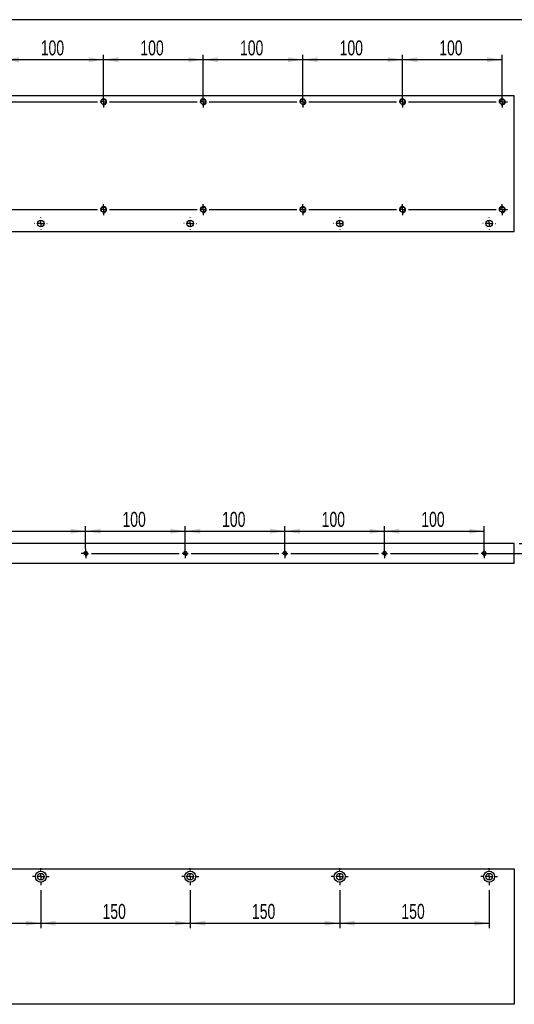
# Model space of a CAD drawing. Extents: x 20 to 448, y -22 to 279.
# Tile 4 of 5: x 176 to 276, y 81 to 279. Entities that reach past the tile are written whole.
import ezdxf

# ---------------------------------------------------------------- set-up
doc = ezdxf.new("R2010")
doc.units = 0
doc.linetypes.add('SLD-實線', pattern=[0])
doc.layers.get('0').update_dxf_attribs({"linetype": 'CONTINUOUS'})
doc.styles.add('SLDTEXTSTYLE0', font='TXT', dxfattribs={"width": 0.7})
doc.dimstyles.new('SLDDIMSTYLE0', dxfattribs={"dimtxt": 3, "dimasz": 3, "dimexe": 0, "dimexo": 0.0625, "dimgap": 0.75, "dimtad": 1, "dimlfac": 5, "dimrnd": 1e-09, "dimzin": 12, "dimdsep": 46, "dimtxsty": 'SLDTEXTSTYLE0', "dimsah": 1, "dimcen": 0.09, "dimadec": 0, "dimazin": 0, "dimtfac": 1, "dimtdec": 3, "dimtofl": 0, "dimtmove": 0, "dimatfit": 3, "dimfxl": 0, "dimtolj": 1, "dimtzin": 12, "dimarcsym": 0})
doc.dimstyles.new('SLDDIMSTYLE2', dxfattribs={"dimtxt": 3, "dimasz": 3, "dimexe": 0, "dimexo": 0.0625, "dimgap": 0.75, "dimtad": 1, "dimlfac": 5, "dimrnd": 1e-09, "dimzin": 12, "dimdsep": 46, "dimtxsty": 'SLDTEXTSTYLE0', "dimsah": 1, "dimcen": 0.09, "dimadec": 0, "dimazin": 0, "dimtfac": 1, "dimtdec": 3, "dimtmove": 0, "dimatfit": 0, "dimfxl": 0, "dimtolj": 1, "dimtzin": 12, "dimarcsym": 0})

# ---------------------------------------------------------------- blocks, each defined once
blk = doc.blocks.new('_D_17')
at = {"color": 7, "linetype": 'SLD-實線', "transparency": 16777216}
for p, q in [((173.26, 263.02), (173.26, 271.48)), ((193.26, 263.02), (193.26, 271.48)), ((193.26, 270.48), (173.26, 270.48))]:
    blk.add_line(p, q, dxfattribs=at)
for points in [[(173.26, 270.48), (176.26, 269.98), (176.26, 270.98)], [(193.26, 270.48), (190.26, 270.98), (190.26, 269.98)]]:
    blk.add_solid(points, dxfattribs=at)
at = {"color": 7, "linetype": 'SLD-實線', "transparency": 16777216, "insert": (180.65, 274.35), "char_height": 3, "attachment_point": 1, "style": 'SLDTEXTSTYLE0'}
blk.add_mtext('100', dxfattribs=at)
blk = doc.blocks.new('_D_18')
at = {"color": 7, "linetype": 'SLD-實線', "transparency": 16777216}
for p, q in [((193.26, 264.12), (193.26, 271.48)), ((213.26, 263.02), (213.26, 271.48)), ((213.26, 270.48), (193.26, 270.48))]:
    blk.add_line(p, q, dxfattribs=at)
for points in [[(193.26, 270.48), (196.26, 269.98), (196.26, 270.98)], [(213.26, 270.48), (210.26, 270.98), (210.26, 269.98)]]:
    blk.add_solid(points, dxfattribs=at)
at = {"color": 7, "linetype": 'SLD-實線', "transparency": 16777216, "insert": (200.65, 274.35), "char_height": 3, "attachment_point": 1, "style": 'SLDTEXTSTYLE0'}
blk.add_mtext('100', dxfattribs=at)
blk = doc.blocks.new('_D_19')
at = {"color": 7, "linetype": 'SLD-實線', "transparency": 16777216}
for p, q in [((213.26, 263.02), (213.26, 271.48)), ((233.26, 263.02), (233.26, 271.48)), ((233.26, 270.48), (213.26, 270.48))]:
    blk.add_line(p, q, dxfattribs=at)
for points in [[(213.26, 270.48), (216.26, 269.98), (216.26, 270.98)], [(233.26, 270.48), (230.26, 270.98), (230.26, 269.98)]]:
    blk.add_solid(points, dxfattribs=at)
at = {"color": 7, "linetype": 'SLD-實線', "transparency": 16777216, "insert": (220.65, 274.35), "char_height": 3, "attachment_point": 1, "style": 'SLDTEXTSTYLE0'}
blk.add_mtext('100', dxfattribs=at)
blk = doc.blocks.new('_D_20')
at = {"color": 7, "linetype": 'SLD-實線', "transparency": 16777216}
for p, q in [((233.26, 263.02), (233.26, 271.48)), ((253.26, 264.12), (253.26, 271.48)), ((253.26, 270.48), (233.26, 270.48))]:
    blk.add_line(p, q, dxfattribs=at)
for points in [[(233.26, 270.48), (236.26, 269.98), (236.26, 270.98)], [(253.26, 270.48), (250.26, 270.98), (250.26, 269.98)]]:
    blk.add_solid(points, dxfattribs=at)
at = {"color": 7, "linetype": 'SLD-實線', "transparency": 16777216, "insert": (240.65, 274.35), "char_height": 3, "attachment_point": 1, "style": 'SLDTEXTSTYLE0'}
blk.add_mtext('100', dxfattribs=at)
blk = doc.blocks.new('_D_21')
at = {"color": 7, "linetype": 'SLD-實線', "transparency": 16777216}
for p, q in [((253.26, 263.02), (253.26, 271.48)), ((273.26, 263.02), (273.26, 271.48)), ((273.26, 270.48), (253.26, 270.48))]:
    blk.add_line(p, q, dxfattribs=at)
for points in [[(253.26, 270.48), (256.26, 269.98), (256.26, 270.98)], [(273.26, 270.48), (270.26, 270.98), (270.26, 269.98)]]:
    blk.add_solid(points, dxfattribs=at)
at = {"color": 7, "linetype": 'SLD-實線', "transparency": 16777216, "insert": (260.65, 274.35), "char_height": 3, "attachment_point": 1, "style": 'SLDTEXTSTYLE0'}
blk.add_mtext('100', dxfattribs=at)
blk = doc.blocks.new('SW_CENTERMARKSYMBOL_14')
at = {"color": 0, "linetype": 'SLD-實線'}
for p, q in [((-1.2, 0), (-1.26, 0)), ((0, 0), (-0.6, 0)), ((0, 1.2), (0, 1.26)), ((0, 0), (0, 0.6)), ((0, 0), (0, -0.6)), ((0, 0), (0.6, 0)), ((1.2, 0), (1.26, 0)), ((0, -1.2), (0, -1.26))]:
    blk.add_line(p, q, dxfattribs=at)
blk = doc.blocks.new('SW_CENTERMARKSYMBOL_15')
at = {"color": 0, "linetype": 'SLD-實線'}
for p, q in [((-1.2, 0), (-1.26, 0)), ((0, 0), (-0.6, 0)), ((0, 1.2), (0, 1.26)), ((0, 0), (0, 0.6)), ((0, 0), (0, -0.6)), ((0, 0), (0.6, 0)), ((1.2, 0), (1.26, 0)), ((0, -1.2), (0, -1.26))]:
    blk.add_line(p, q, dxfattribs=at)
blk = doc.blocks.new('SW_CENTERMARKSYMBOL_16')
at = {"color": 0, "linetype": 'SLD-實線'}
for p, q in [((-1.2, 0), (-1.26, 0)), ((0, 0), (-0.6, 0)), ((0, 1.2), (0, 1.26)), ((0, 0), (0, 0.6)), ((0, 0), (0, -0.6)), ((0, 0), (0.6, 0)), ((1.2, 0), (1.26, 0)), ((0, -1.2), (0, -1.26))]:
    blk.add_line(p, q, dxfattribs=at)
blk = doc.blocks.new('SW_CENTERMARKSYMBOL_17')
at = {"color": 0, "linetype": 'SLD-實線'}
for p, q in [((-1.2, 0), (-1.26, 0)), ((0, 0), (-0.6, 0)), ((0, 1.2), (0, 1.26)), ((0, 0), (0, 0.6)), ((0, 0), (0, -0.6)), ((0, 0), (0.6, 0)), ((1.2, 0), (1.26, 0)), ((0, -1.2), (0, -1.26))]:
    blk.add_line(p, q, dxfattribs=at)
blk = doc.blocks.new('SW_CENTERMARKSYMBOL_21')
at = {"color": 0, "linetype": 'SLD-實線'}
for p, q in [((-20.6, 0), (-21.1, 0)), ((-20, 0), (-20.6, 0)), ((-20, 0.6), (-20, 1.1)), ((-20, 0), (-20, 0.6)), ((-20, 0), (-20, -0.6)), ((-20, 0), (-19.4, 0)), ((-18.8, 0), (-1.2, 0)), ((0, 0), (-0.6, 0)), ((0, 0.6), (0, 1.1)), ((0, 0), (0, 0.6)), ((0, 0), (0, -0.6)), ((0, 0), (0.6, 0)), ((1.2, 0), (18.8, 0)), ((20, 0), (19.4, 0)), ((20, 0.6), (20, 1.1)), ((20, 0), (20, 0.6)), ((20, 0), (20, -0.6)), ((20, 0), (20.6, 0)), ((21.2, 0), (38.8, 0)), ((40, 0), (39.4, 0)), ((40, 0.6), (40, 1.1)), ((40, 0), (40, 0.6)), ((40, 0), (40, -0.6)), ((40, 0), (40.6, 0)), ((41.2, 0), (58.8, 0)), ((60, 0), (59.4, 0)), ((60, 0.6), (60, 1.1)), ((60, 0), (60, 0.6)), ((60, 0), (60, -0.6)), ((60, 0), (60.6, 0)), ((61.2, 0), (78.8, 0)), ((80, 0), (79.4, 0)), ((80, 0.6), (80, 1.1)), ((80, 0), (80, 0.6)), ((80, 0), (80, -0.6)), ((80, 0), (80.6, 0)), ((81.2, 0), (98.8, 0)), ((100, 0), (99.4, 0)), ((100, 0.6), (100, 1.1)), ((100, 0), (100, 0.6)), ((100, 0), (100, -0.6)), ((100, 0), (100.6, 0)), ((101.2, 0), (118.8, 0)), ((120, 0), (119.4, 0)), ((120, 0.6), (120, 1.1)), ((120, 0), (120, 0.6)), ((120, 0), (120, -0.6)), ((120, 0), (120.6, 0)), ((121.2, 0), (138.8, 0)), ((140, 0), (139.4, 0)), ((140, 0.6), (140, 1.1)), ((140, 0), (140, 0.6)), ((140, 0), (140, -0.6)), ((140, 0), (140.6, 0)), ((140.6, 0), (141.1, 0)), ((-20, -0.6), (-20, -1.1)), ((0, -0.6), (0, -1.1)), ((20, -0.6), (20, -1.1)), ((40, -0.6), (40, -1.1)), ((60, -0.6), (60, -1.1)), ((80, -0.6), (80, -1.1)), ((100, -0.6), (100, -1.1)), ((120, -0.6), (120, -1.1)), ((140, -0.6), (140, -1.1))]:
    blk.add_line(p, q, dxfattribs=at)
blk = doc.blocks.new('SW_CENTERMARKSYMBOL_22')
at = {"color": 0, "linetype": 'SLD-實線'}
for p, q in [((-20.6, 0), (-21.1, 0)), ((-20, 0), (-20.6, 0)), ((-20, 0.6), (-20, 1.1)), ((-20, 0), (-20, 0.6)), ((-20, 0), (-20, -0.6)), ((-20, 0), (-19.4, 0)), ((-18.8, 0), (-1.2, 0)), ((0, 0), (-0.6, 0)), ((0, 0.6), (0, 1.1)), ((0, 0), (0, 0.6)), ((0, 0), (0, -0.6)), ((0, 0), (0.6, 0)), ((1.2, 0), (18.8, 0)), ((20, 0), (19.4, 0)), ((20, 0.6), (20, 1.1)), ((20, 0), (20, 0.6)), ((20, 0), (20, -0.6)), ((20, 0), (20.6, 0)), ((21.2, 0), (38.8, 0)), ((40, 0), (39.4, 0)), ((40, 0.6), (40, 1.1)), ((40, 0), (40, 0.6)), ((40, 0), (40, -0.6)), ((40, 0), (40.6, 0)), ((41.2, 0), (58.8, 0)), ((60, 0), (59.4, 0)), ((60, 0.6), (60, 1.1)), ((60, 0), (60, 0.6)), ((60, 0), (60, -0.6)), ((60, 0), (60.6, 0)), ((61.2, 0), (78.8, 0)), ((80, 0), (79.4, 0)), ((80, 0.6), (80, 1.1)), ((80, 0), (80, 0.6)), ((80, 0), (80, -0.6)), ((80, 0), (80.6, 0)), ((81.2, 0), (98.8, 0)), ((100, 0), (99.4, 0)), ((100, 0.6), (100, 1.1)), ((100, 0), (100, 0.6)), ((100, 0), (100, -0.6)), ((100, 0), (100.6, 0)), ((101.2, 0), (118.8, 0)), ((120, 0), (119.4, 0)), ((120, 0.6), (120, 1.1)), ((120, 0), (120, 0.6)), ((120, 0), (120, -0.6)), ((120, 0), (120.6, 0)), ((121.2, 0), (138.8, 0)), ((140, 0), (139.4, 0)), ((140, 0.6), (140, 1.1)), ((140, 0), (140, 0.6)), ((140, 0), (140, -0.6)), ((140, 0), (140.6, 0)), ((140.6, 0), (141.1, 0)), ((-20, -0.6), (-20, -1.1)), ((0, -0.6), (0, -1.1)), ((20, -0.6), (20, -1.1)), ((40, -0.6), (40, -1.1)), ((60, -0.6), (60, -1.1)), ((80, -0.6), (80, -1.1)), ((100, -0.6), (100, -1.1)), ((120, -0.6), (120, -1.1)), ((140, -0.6), (140, -1.1))]:
    blk.add_line(p, q, dxfattribs=at)
blk = doc.blocks.new('_D_22')
at = {"color": 7, "linetype": 'SLD-實線', "transparency": 16777216}
for p, q in [((85.66, 174.46), (85.66, 176.93)), ((85.66, 175.93), (189.66, 175.93)), ((189.66, 172.46), (189.66, 176.93))]:
    blk.add_line(p, q, dxfattribs=at)
for points in [[(85.66, 175.93), (88.66, 175.43), (88.66, 176.43)], [(189.66, 175.93), (186.66, 176.43), (186.66, 175.43)]]:
    blk.add_solid(points, dxfattribs=at)
at = {"color": 7, "linetype": 'SLD-實線', "transparency": 16777216, "insert": (135.05, 179.8), "char_height": 3, "attachment_point": 1, "style": 'SLDTEXTSTYLE0'}
blk.add_mtext('520', dxfattribs=at)
blk = doc.blocks.new('_D_23')
at = {"color": 7, "linetype": 'SLD-實線', "transparency": 16777216}
for p, q in [((189.66, 172.46), (189.66, 176.93)), ((189.66, 175.93), (209.66, 175.93)), ((209.66, 172.46), (209.66, 176.93))]:
    blk.add_line(p, q, dxfattribs=at)
for points in [[(189.66, 175.93), (192.66, 175.43), (192.66, 176.43)], [(209.66, 175.93), (206.66, 176.43), (206.66, 175.43)]]:
    blk.add_solid(points, dxfattribs=at)
at = {"color": 7, "linetype": 'SLD-實線', "transparency": 16777216, "insert": (197.05, 179.8), "char_height": 3, "attachment_point": 1, "style": 'SLDTEXTSTYLE0'}
blk.add_mtext('100', dxfattribs=at)
blk = doc.blocks.new('_D_24')
at = {"color": 7, "linetype": 'SLD-實線', "transparency": 16777216}
for p, q in [((209.66, 172.46), (209.66, 176.93)), ((209.66, 175.93), (229.66, 175.93)), ((229.66, 172.46), (229.66, 176.93))]:
    blk.add_line(p, q, dxfattribs=at)
for points in [[(209.66, 175.93), (212.66, 175.43), (212.66, 176.43)], [(229.66, 175.93), (226.66, 176.43), (226.66, 175.43)]]:
    blk.add_solid(points, dxfattribs=at)
at = {"color": 7, "linetype": 'SLD-實線', "transparency": 16777216, "insert": (217.05, 179.8), "char_height": 3, "attachment_point": 1, "style": 'SLDTEXTSTYLE0'}
blk.add_mtext('100', dxfattribs=at)
blk = doc.blocks.new('_D_25')
at = {"color": 7, "linetype": 'SLD-實線', "transparency": 16777216}
for p, q in [((229.66, 172.46), (229.66, 176.93)), ((229.66, 175.93), (249.66, 175.93)), ((249.66, 172.46), (249.66, 176.93))]:
    blk.add_line(p, q, dxfattribs=at)
for points in [[(229.66, 175.93), (232.66, 175.43), (232.66, 176.43)], [(249.66, 175.93), (246.66, 176.43), (246.66, 175.43)]]:
    blk.add_solid(points, dxfattribs=at)
at = {"color": 7, "linetype": 'SLD-實線', "transparency": 16777216, "insert": (237.05, 179.8), "char_height": 3, "attachment_point": 1, "style": 'SLDTEXTSTYLE0'}
blk.add_mtext('100', dxfattribs=at)
blk = doc.blocks.new('_D_26')
at = {"color": 7, "linetype": 'SLD-實線', "transparency": 16777216}
for p, q in [((249.66, 172.46), (249.66, 176.93)), ((249.66, 175.93), (269.66, 175.93)), ((269.66, 172.46), (269.66, 176.93))]:
    blk.add_line(p, q, dxfattribs=at)
for points in [[(249.66, 175.93), (252.66, 175.43), (252.66, 176.43)], [(269.66, 175.93), (266.66, 176.43), (266.66, 175.43)]]:
    blk.add_solid(points, dxfattribs=at)
at = {"color": 7, "linetype": 'SLD-實線', "transparency": 16777216, "insert": (257.05, 179.8), "char_height": 3, "attachment_point": 1, "style": 'SLDTEXTSTYLE0'}
blk.add_mtext('100', dxfattribs=at)
blk = doc.blocks.new('_D_27')
at = {"color": 7, "linetype": 'SLD-實線', "transparency": 16777216}
for p, q in [((281.7, 173.46), (281.7, 179.46)), ((276.66, 173.46), (282.7, 173.46)), ((281.7, 171.46), (281.7, 173.46)), ((270.66, 171.46), (282.7, 171.46)), ((281.7, 171.46), (281.7, 164.26))]:
    blk.add_line(p, q, dxfattribs=at)
for points in [[(281.7, 173.46), (282.2, 176.46), (281.2, 176.46)], [(281.7, 171.46), (281.2, 168.46), (282.2, 168.46)]]:
    blk.add_solid(points, dxfattribs=at)
at = {"color": 7, "linetype": 'SLD-實線', "transparency": 16777216, "insert": (277.83, 164.26), "char_height": 3, "attachment_point": 1, "rotation": 90, "style": 'SLDTEXTSTYLE0'}
blk.add_mtext('10', dxfattribs=at)
blk = doc.blocks.new('SW_CENTERMARKSYMBOL_23')
at = {"color": 0, "linetype": 'SLD-實線'}
for p, q in [((-60.6, 0), (-60.93, 0)), ((-60, 0), (-60.6, 0)), ((-60, 0.6), (-60, 0.93)), ((-60, 0), (-60, 0.6)), ((-60, 0), (-60, -0.6)), ((-60, 0), (-59.4, 0)), ((-58.8, 0), (-41.2, 0)), ((-40, 0), (-40.6, 0)), ((-40, 0.6), (-40, 0.93)), ((-40, 0), (-40, 0.6)), ((-40, 0), (-40, -0.6)), ((-40, 0), (-39.4, 0)), ((-38.8, 0), (-21.2, 0)), ((-20, 0), (-20.6, 0)), ((-20, 0.6), (-20, 0.93)), ((-20, 0), (-20, 0.6)), ((-20, 0), (-20, -0.6)), ((-20, 0), (-19.4, 0)), ((-18.8, 0), (-1.2, 0)), ((0, 0), (-0.6, 0)), ((0, 0.6), (0, 0.93)), ((0, 0), (0, 0.6)), ((0, 0), (0, -0.6)), ((0, 0), (0.6, 0)), ((1.2, 0), (18.8, 0)), ((20, 0), (19.4, 0)), ((20, 0.6), (20, 0.93)), ((20, 0), (20, 0.6)), ((20, 0), (20, -0.6)), ((20, 0), (20.6, 0)), ((20.6, 0), (20.93, 0)), ((-60, -0.6), (-60, -0.93)), ((-40, -0.6), (-40, -0.93)), ((-20, -0.6), (-20, -0.93)), ((0, -0.6), (0, -0.93)), ((20, -0.6), (20, -0.93))]:
    blk.add_line(p, q, dxfattribs=at)
blk = doc.blocks.new('_D_43')
at = {"color": 7, "linetype": 'SLD-實線', "transparency": 16777216}
for p, q in [((150.66, 103.95), (150.66, 96.31)), ((180.66, 103.95), (180.66, 96.31)), ((150.66, 97.31), (180.66, 97.31))]:
    blk.add_line(p, q, dxfattribs=at)
for points in [[(150.66, 97.31), (153.66, 96.81), (153.66, 97.81)], [(180.66, 97.31), (177.66, 97.81), (177.66, 96.81)]]:
    blk.add_solid(points, dxfattribs=at)
at = {"color": 7, "linetype": 'SLD-實線', "transparency": 16777216, "insert": (163.05, 101.18), "char_height": 3, "attachment_point": 1, "style": 'SLDTEXTSTYLE0'}
blk.add_mtext('150', dxfattribs=at)
blk = doc.blocks.new('_D_44')
at = {"color": 7, "linetype": 'SLD-實線', "transparency": 16777216}
for p, q in [((180.66, 103.95), (180.66, 96.31)), ((210.66, 103.95), (210.66, 96.31)), ((180.66, 97.31), (210.66, 97.31))]:
    blk.add_line(p, q, dxfattribs=at)
for points in [[(180.66, 97.31), (183.66, 96.81), (183.66, 97.81)], [(210.66, 97.31), (207.66, 97.81), (207.66, 96.81)]]:
    blk.add_solid(points, dxfattribs=at)
at = {"color": 7, "linetype": 'SLD-實線', "transparency": 16777216, "insert": (193.05, 101.18), "char_height": 3, "attachment_point": 1, "style": 'SLDTEXTSTYLE0'}
blk.add_mtext('150', dxfattribs=at)
blk = doc.blocks.new('_D_45')
at = {"color": 7, "linetype": 'SLD-實線', "transparency": 16777216}
for p, q in [((210.66, 103.95), (210.66, 96.31)), ((240.66, 103.95), (240.66, 96.31)), ((210.66, 97.31), (240.66, 97.31))]:
    blk.add_line(p, q, dxfattribs=at)
for points in [[(210.66, 97.31), (213.66, 96.81), (213.66, 97.81)], [(240.66, 97.31), (237.66, 97.81), (237.66, 96.81)]]:
    blk.add_solid(points, dxfattribs=at)
at = {"color": 7, "linetype": 'SLD-實線', "transparency": 16777216, "insert": (223.05, 101.18), "char_height": 3, "attachment_point": 1, "style": 'SLDTEXTSTYLE0'}
blk.add_mtext('150', dxfattribs=at)
blk = doc.blocks.new('_D_46')
at = {"color": 7, "linetype": 'SLD-實線', "transparency": 16777216}
for p, q in [((240.66, 103.95), (240.66, 96.31)), ((270.66, 103.95), (270.66, 96.31)), ((240.66, 97.31), (270.66, 97.31))]:
    blk.add_line(p, q, dxfattribs=at)
for points in [[(240.66, 97.31), (243.66, 96.81), (243.66, 97.81)], [(270.66, 97.31), (267.66, 97.81), (267.66, 96.81)]]:
    blk.add_solid(points, dxfattribs=at)
at = {"color": 7, "linetype": 'SLD-實線', "transparency": 16777216, "insert": (253.05, 101.18), "char_height": 3, "attachment_point": 1, "style": 'SLDTEXTSTYLE0'}
blk.add_mtext('150', dxfattribs=at)
blk = doc.blocks.new('SW_CENTERMARKSYMBOL_40')
at = {"color": 0, "linetype": 'SLD-實線'}
for p, q in [((-1.2, 0), (-1.7, 0)), ((0, 0), (-0.6, 0)), ((0, 1.2), (0, 1.7)), ((0, 0), (0, 0.6)), ((0, 0), (0, -0.6)), ((0, 0), (0.6, 0)), ((1.2, 0), (1.7, 0)), ((0, -1.2), (0, -1.7))]:
    blk.add_line(p, q, dxfattribs=at)
blk = doc.blocks.new('SW_CENTERMARKSYMBOL_41')
at = {"color": 0, "linetype": 'SLD-實線'}
for p, q in [((-1.2, 0), (-1.7, 0)), ((0, 0), (-0.6, 0)), ((0, 1.2), (0, 1.7)), ((0, 0), (0, 0.6)), ((0, 0), (0, -0.6)), ((0, 0), (0.6, 0)), ((1.2, 0), (1.7, 0)), ((0, -1.2), (0, -1.7))]:
    blk.add_line(p, q, dxfattribs=at)
blk = doc.blocks.new('SW_CENTERMARKSYMBOL_42')
at = {"color": 0, "linetype": 'SLD-實線'}
for p, q in [((-1.2, 0), (-1.7, 0)), ((0, 0), (-0.6, 0)), ((0, 1.2), (0, 1.7)), ((0, 0), (0, 0.6)), ((0, 0), (0, -0.6)), ((0, 0), (0.6, 0)), ((1.2, 0), (1.7, 0)), ((0, -1.2), (0, -1.7))]:
    blk.add_line(p, q, dxfattribs=at)
blk = doc.blocks.new('SW_CENTERMARKSYMBOL_43')
at = {"color": 0, "linetype": 'SLD-實線'}
for p, q in [((-1.2, 0), (-1.7, 0)), ((0, 0), (-0.6, 0)), ((0, 1.2), (0, 1.7)), ((0, 0), (0, 0.6)), ((0, 0), (0, -0.6)), ((0, 0), (0.6, 0)), ((1.2, 0), (1.7, 0)), ((0, -1.2), (0, -1.7))]:
    blk.add_line(p, q, dxfattribs=at)

msp = doc.modelspace()

# ---------------------------------------------------------------- linework, layer by layer
at = {"color": 144, "linetype": 'SLD-實線'}
msp.add_line((400, 278.5), (20, 278.5), dxfattribs=at)
at = {"color": 7, "linetype": 'SLD-實線'}
for p, q in [((275.664, 263.2188), (115.664, 263.2188)), ((275.664, 236.0188), (275.664, 263.2188)), ((143.664, 236.0188), (275.664, 236.0188)), ((275.664, 173.4584), (115.664, 173.4584)), ((275.664, 169.4584), (275.664, 173.4584)), ((275.664, 169.4584), (115.664, 169.4584)), ((143.664, 108.2511), (275.664, 108.2511)), ((275.664, 108.2511), (275.664, 81.0511)), ((275.664, 81.0511), (115.664, 81.0511))]:
    msp.add_line(p, q, dxfattribs=at)
for centre, radius in [((193.264, 262.0188), 0.5), ((213.264, 262.0188), 0.5), ((233.264, 262.0188), 0.5), ((253.264, 262.0188), 0.5), ((273.264, 262.0188), 0.5), ((193.264, 240.4188), 0.5), ((213.264, 240.4188), 0.5), ((233.264, 240.4188), 0.5), ((253.264, 240.4188), 0.5), ((273.264, 240.4188), 0.5), ((180.664, 237.6188), 0.66), ((210.664, 237.6188), 0.66), ((240.664, 237.6188), 0.66), ((270.664, 237.6188), 0.66), ((189.664, 171.4584), 0.33), ((209.664, 171.4584), 0.33), ((229.664, 171.4584), 0.33), ((249.664, 171.4584), 0.33), ((269.664, 171.4584), 0.33), ((180.664, 106.6511), 1.1), ((180.664, 106.6511), 0.66), ((210.664, 106.6511), 1.1), ((210.664, 106.6511), 0.66), ((240.664, 106.6511), 1.1), ((240.664, 106.6511), 0.66), ((270.664, 106.6511), 1.1), ((270.664, 106.6511), 0.66)]:
    msp.add_circle(centre, radius, dxfattribs=at)
for centre, radius in [((193.264, 262.0188), 0.6), ((213.264, 262.0188), 0.6), ((233.264, 262.0188), 0.6), ((253.264, 262.0188), 0.6), ((273.264, 262.0188), 0.6), ((193.264, 240.4188), 0.6), ((213.264, 240.4188), 0.6), ((233.264, 240.4188), 0.6), ((253.264, 240.4188), 0.6), ((273.264, 240.4188), 0.6), ((189.664, 171.4584), 0.4), ((209.664, 171.4584), 0.4), ((229.664, 171.4584), 0.4), ((249.664, 171.4584), 0.4), ((269.664, 171.4584), 0.4)]:
    msp.add_arc(centre, radius, 255, 195, dxfattribs=at)

# ---------------------------------------------------------------- block references
for name, p in [('SW_CENTERMARKSYMBOL_21', (133.264, 262.0188)), ('SW_CENTERMARKSYMBOL_22', (133.264, 240.4188)), ('SW_CENTERMARKSYMBOL_17', (180.664, 237.6188)), ('SW_CENTERMARKSYMBOL_16', (210.664, 237.6188)), ('SW_CENTERMARKSYMBOL_15', (240.664, 237.6188)), ('SW_CENTERMARKSYMBOL_14', (270.664, 237.6188)), ('SW_CENTERMARKSYMBOL_23', (249.664, 171.4584)), ('SW_CENTERMARKSYMBOL_43', (180.664, 106.6511)), ('SW_CENTERMARKSYMBOL_42', (210.664, 106.6511)), ('SW_CENTERMARKSYMBOL_41', (240.664, 106.6511)), ('SW_CENTERMARKSYMBOL_40', (270.664, 106.6511))]:
    msp.add_blockref(name, p, dxfattribs=at)

# ---------------------------------------------------------------- dimensions: what is measured, and where the dimension line sits
for base, p1, p2, picture, middle in [((173.264, 270.4822), (193.264, 262.0188), (173.264, 262.0188), '_D_17', (183.264, 270.4822)), ((193.264, 270.4822), (213.264, 262.0188), (193.264, 263.1188), '_D_18', (203.264, 270.4822)), ((213.264, 270.4822), (233.264, 262.0188), (213.264, 262.0188), '_D_19', (223.264, 270.4822)), ((233.264, 270.4822), (253.264, 263.1188), (233.264, 262.0188), '_D_20', (243.264, 270.4822)), ((253.264, 270.4822), (273.264, 262.0188), (253.264, 262.0188), '_D_21', (263.264, 270.4822)), ((189.664, 175.9287), (85.664, 173.4584), (189.664, 171.4584), '_D_22', (137.664, 175.9287)), ((209.664, 175.9287), (189.664, 171.4584), (209.664, 171.4584), '_D_23', (199.664, 175.9287)), ((229.664, 175.9287), (209.664, 171.4584), (229.664, 171.4584), '_D_24', (219.664, 175.9287)), ((249.664, 175.9287), (229.664, 171.4584), (249.664, 171.4584), '_D_25', (239.664, 175.9287)), ((269.664, 175.9287), (249.664, 171.4584), (269.664, 171.4584), '_D_26', (259.664, 175.9287)), ((180.664, 97.3093), (150.664, 104.9511), (180.664, 104.9511), '_D_43', (165.664, 97.3093)), ((210.664, 97.3093), (180.664, 104.9511), (210.664, 104.9511), '_D_44', (195.664, 97.3093)), ((240.664, 97.3093), (210.664, 104.9511), (240.664, 104.9511), '_D_45', (225.664, 97.3093)), ((270.664, 97.3093), (240.664, 104.9511), (270.664, 104.9511), '_D_46', (255.664, 97.3093))]:
    dim = msp.add_linear_dim(base=base, p1=p1, p2=p2, dimstyle='SLDDIMSTYLE0', dxfattribs=at)
    dim.commit()
    dim.dimension.update_dxf_attribs({"geometry": picture, "text_midpoint": middle, "dimtype": 160})
dim = msp.add_linear_dim(base=(281.698, 173.4584), p1=(269.664, 171.4584), p2=(275.664, 173.4584), angle=90, dimstyle='SLDDIMSTYLE2', dxfattribs=at)
dim.commit()
dim.dimension.update_dxf_attribs({"geometry": '_D_27', "text_midpoint": (281.698, 166.0064), "dimtype": 160})

doc.saveas('drawing.dxf')
